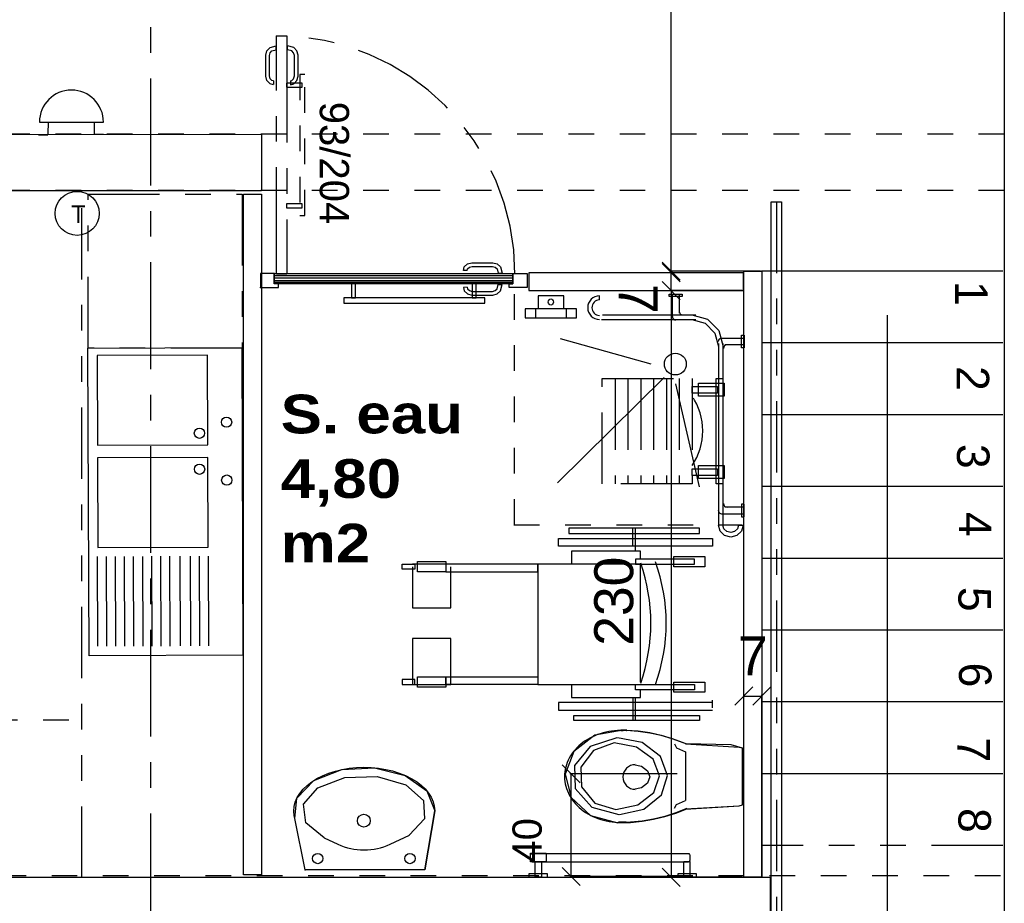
# Model space of a CAD drawing. Header units: millimetres. Extents: x -15 to 127, y -65 to 67.
# Tile 236 of 256: x 10.94 to 14.78, y 33.96 to 37.4. Entities that reach past the tile are written whole.
import ezdxf

# ---------------------------------------------------------------- set-up
doc = ezdxf.new("R2010")
doc.units = ezdxf.units.MM
doc.header["$MEASUREMENT"] = 0
for name, pattern in [('PC_DASH_1', [0.638889, 0.277778, -0.083333, 0.055556, -0.083333, 0.055556, -0.083333]), ('PC_DASH_2', [0.125, 0.055556, -0.069444]), ('PC_DASH_3', [0.055556, 0.027778, -0.027778]), ('PC_DASH_4', [0.638889, 0.416667, -0.083333, 0.055556, -0.083333]), ('PC_DASH_6', [0.638889, 0.416667, -0.083333, 0.055556, -0.083333])]:
    doc.linetypes.add(name, pattern=pattern)
doc.layers.add('Cfa', color=1, linetype='Continuous')
doc.layers.add('structure rdc', color=7, linetype='Continuous')
doc.styles.get("Standard").update_dxf_attribs({"font": 'BKANT.TTF'})

# ---------------------------------------------------------------- blocks, each defined once
blk = doc.blocks.new('QCONJ')
blk.add_circle((0.006, 0.238), 0.25)
blk.add_text('T', height=0.2).set_placement((-0.062, 0.129))
blk = doc.blocks.new('SONNE')
for p, q in [((-0.2395, 0.1005), (0.2605, 0.1005)), ((-0.1713, 0.1023), (-0.1744, 0.0057)), ((0.1876, 0.0993), (0.1876, 0.0057)), ((-0.2455, 0.0027), (-0.1744, 0.0027)), ((0.1876, 0.0057), (0.2619, 0.0057))]:
    blk.add_line(p, q)
blk.add_arc((0.0105, 0.1005), 0.25, 0, 180)
blk = doc.blocks.new('PD_9206')
at = {"layer": 'structure rdc', "color": 0}
for points in [[(12.2732, -9.9322), (12.2583, -9.9322), (12.2583, -9.9876), (12.2732, -9.9876), (12.2732, -9.9322)], [(12.7434, -9.9322), (12.7284, -9.9322), (12.7284, -9.9876), (12.7434, -9.9876), (12.7434, -9.9322)], [(12.7783, -9.9876), (12.2283, -9.9876), (12.2283, -10.0076), (12.7783, -10.0076), (12.7783, -9.9876)]]:
    blk.add_lwpolyline(points, dxfattribs=at)
blk = doc.blocks.new('PD_9207')
at = {"layer": 'structure rdc', "color": 0, "linetype": 'PC_DASH_3'}
for points in [[(12.056, -9.1155), (12.056, -9.6655), (12.076, -9.6655), (12.076, -9.1155), (12.056, -9.1155)], [(12.0047, -9.1504), (12.0047, -9.1654), (12.066, -9.1654), (12.066, -9.1504), (12.0047, -9.1504)], [(12.0047, -9.6205), (12.0047, -9.6355), (12.066, -9.6355), (12.066, -9.6205), (12.0047, -9.6205)]]:
    blk.add_lwpolyline(points, dxfattribs=at)
blk = doc.blocks.new('PD_9209')
at = {"layer": 'structure rdc', "color": 0}
for points in [[(11.9025, -9.8922), (11.9025, -9.9472), (11.9725, -9.9472), (11.9725, -9.9322), (11.9575, -9.9322), (11.9575, -9.8922), (11.9025, -9.8922)], [(11.9568, -9.9322), (11.9568, -9.8922), (12.8868, -9.8922), (12.8868, -9.9322), (11.9568, -9.9322)], [(12.9425, -9.8922), (12.9425, -9.9472), (12.8725, -9.9472), (12.8725, -9.9322), (12.8875, -9.9322), (12.8875, -9.8922), (12.9425, -9.8922)]]:
    blk.add_lwpolyline(points, dxfattribs=at)
blk = doc.blocks.new('PD_9208')
at = {"layer": 'structure rdc', "color": 0}
blk.add_point((11.9025, -9.9472), dxfattribs=at)
at = {"layer": 'structure rdc'}
blk.add_blockref('PD_9209', (0, 0), dxfattribs=at)
blk = doc.blocks.new('PD_9211')
at = {"layer": 'structure rdc', "color": 0, "linetype": 'PC_DASH_4'}
for p, q in [((12.0084, -9.0197), (12.0088, -9.0047)), ((12.0194, -9.1402), (12.0198, -9.1545))]:
    blk.add_line(p, q, dxfattribs=at)
for points in [[(12.0194, -9.1406), (12.0254, -9.139), (12.0321, -9.1323), (12.0351, -9.1212), (12.0351, -9.0421), (12.0321, -9.031), (12.0254, -9.0242), (12.0084, -9.0197)], [(12.0198, -9.1557), (12.0329, -9.1521), (12.0452, -9.1399), (12.0497, -9.1231), (12.0497, -9.0402), (12.0452, -9.0234), (12.0329, -9.0111), (12.0088, -9.0047)]]:
    blk.add_lwpolyline(points, dxfattribs=at)
blk = doc.blocks.new('PD_9212')
at = {"layer": 'structure rdc', "color": 0, "linetype": 'PC_DASH_4'}
for p, q in [((11.9646, -9.0197), (11.9641, -9.0047)), ((11.9536, -9.1402), (11.9532, -9.1545))]:
    blk.add_line(p, q, dxfattribs=at)
for points in [[(11.9532, -9.1557), (11.94, -9.1521), (11.9278, -9.1399), (11.9233, -9.1231), (11.9233, -9.0402), (11.9278, -9.0234), (11.94, -9.0111), (11.9641, -9.0047)], [(11.9536, -9.1406), (11.9476, -9.139), (11.9409, -9.1323), (11.9379, -9.1212), (11.9379, -9.0421), (11.9409, -9.031), (11.9476, -9.0242), (11.9646, -9.0197)]]:
    blk.add_lwpolyline(points, dxfattribs=at)
blk = doc.blocks.new('PD_9210')
at = {"layer": 'structure rdc'}
for name in ['PD_9212', 'PD_9211']:
    blk.add_blockref(name, (0, 0), dxfattribs=at)
blk = doc.blocks.new('PD_9214')
at = {"layer": 'structure rdc', "color": 0}
for p, q in [((11.954, -9.9002), (12.8864, -9.9002)), ((11.954, -9.9092), (12.8864, -9.9092)), ((11.954, -9.9192), (12.8864, -9.9192)), ((11.954, -9.9262), (12.8864, -9.9262))]:
    blk.add_line(p, q, dxfattribs=at)
blk = doc.blocks.new('PD_9216')
at = {"layer": 'structure rdc', "color": 0}
for p, q in [((12.7094, -9.8803), (12.6951, -9.8799)), ((12.83, -9.8913), (12.845, -9.8909))]:
    blk.add_line(p, q, dxfattribs=at)
for points in [[(12.694, -9.8799), (12.6975, -9.8668), (12.7098, -9.8545), (12.7266, -9.85), (12.8095, -9.85), (12.8263, -9.8545), (12.8386, -9.8668), (12.845, -9.8909)], [(12.709, -9.8803), (12.7106, -9.8743), (12.7174, -9.8676), (12.7285, -9.8646), (12.8076, -9.8646), (12.8187, -9.8676), (12.8255, -9.8743), (12.83, -9.8913)]]:
    blk.add_lwpolyline(points, dxfattribs=at)
blk = doc.blocks.new('PD_9217')
at = {"layer": 'structure rdc', "color": 0}
for p, q in [((12.83, -9.9351), (12.845, -9.9355)), ((12.7094, -9.9461), (12.6951, -9.9465))]:
    blk.add_line(p, q, dxfattribs=at)
for points in [[(12.694, -9.9465), (12.6975, -9.9596), (12.7098, -9.9719), (12.7266, -9.9764), (12.8095, -9.9764), (12.8263, -9.9719), (12.8386, -9.9596), (12.845, -9.9355)], [(12.709, -9.9461), (12.7106, -9.9521), (12.7174, -9.9588), (12.7285, -9.9618), (12.8076, -9.9618), (12.8187, -9.9588), (12.8255, -9.9521), (12.83, -9.9351)]]:
    blk.add_lwpolyline(points, dxfattribs=at)
blk = doc.blocks.new('PD_9215')
at = {"layer": 'structure rdc'}
for name in ['PD_9216', 'PD_9217']:
    blk.add_blockref(name, (0, 0), dxfattribs=at)
blk = doc.blocks.new('PD_9213')
at = {"layer": 'structure rdc'}
for name in ['PD_9215', 'PD_9214']:
    blk.add_blockref(name, (0, 0), dxfattribs=at)
blk = doc.blocks.new('PD_9289')
at = {"layer": 'structure rdc', "color": 0, "linetype": 'PC_DASH_2'}
for p, q in [((12.8924, -9.9723), (12.8924, -10.8723)), ((12.8908, -10.8723), (13.7806, -10.8723))]:
    blk.add_line(p, q, dxfattribs=at)
blk = doc.blocks.new('PD_9293')
at = {"layer": 'structure rdc', "color": 0}
for p, q in [((13.2251, -9.9955), (13.2251, -9.9792)), ((13.6005, -10.055), (13.2366, -10.055)), ((13.6005, -10.073), (13.2325, -10.073)), ((13.6884, -10.1659), (13.6884, -10.8789)), ((13.7064, -10.1659), (13.7064, -10.8789)), ((13.7669, -10.8745), (13.7847, -10.8745))]:
    blk.add_line(p, q, dxfattribs=at)
for points in [[(13.5844, -10.0533), (13.6457, -10.0699), (13.6905, -10.1151), (13.7069, -10.177)], [(13.5844, -10.0718), (13.6364, -10.0859), (13.6745, -10.1244), (13.6884, -10.177)], [(13.7847, -10.8745), (13.7782, -10.8977), (13.7606, -10.9146), (13.7365, -10.9208), (13.7125, -10.9146), (13.6949, -10.8977), (13.6884, -10.8745)], [(13.7669, -10.8745), (13.7628, -10.8888), (13.7517, -10.8992), (13.7365, -10.9031), (13.7213, -10.8992), (13.7102, -10.8888), (13.7062, -10.8745)]]:
    blk.add_lwpolyline(points, dxfattribs=at)
for radius in [0.0463, 0.03]:
    blk.add_arc((13.2251, -10.0255), radius, 90, 270, dxfattribs=at)
blk = doc.blocks.new('PD_9292')
at = {"layer": 'structure rdc', "color": 0}
for p, q in [((13.4259, -10.2454), (13.0729, -10.1466)), ((13.4774, -10.2979), (13.0615, -10.7082)), ((13.5207, -10.3229), (13.614, -10.7241))]:
    blk.add_line(p, q, dxfattribs=at)
blk.add_circle((13.5207, -10.2454), 0.0425, dxfattribs=at)
at = {"layer": 'structure rdc'}
blk.add_blockref('PD_9293', (0, 0), dxfattribs=at)
blk = doc.blocks.new('PD_9297')
at = {"layer": 'structure rdc', "color": 0}
for points in [[(13.6107, -10.3705), (13.6107, -10.3205), (13.7107, -10.3205), (13.7107, -10.3705), (13.6107, -10.3705)], [(13.5857, -10.3585), (13.5857, -10.3325), (13.6857, -10.3325), (13.6857, -10.3585), (13.5857, -10.3585)]]:
    blk.add_lwpolyline(points, dxfattribs=at)
blk = doc.blocks.new('PD_9298')
at = {"layer": 'structure rdc', "color": 0}
for points in [[(13.5857, -10.6795), (13.5857, -10.6535), (13.6857, -10.6535), (13.6857, -10.6795), (13.5857, -10.6795)], [(13.6107, -10.6915), (13.6107, -10.6415), (13.7107, -10.6415), (13.7107, -10.6915), (13.6107, -10.6915)]]:
    blk.add_lwpolyline(points, dxfattribs=at)
blk = doc.blocks.new('PD_9296')
at = {"layer": 'structure rdc'}
for name in ['PD_9297', 'PD_9298']:
    blk.add_blockref(name, (0, 0), dxfattribs=at)
blk = doc.blocks.new('PD_9300')
at = {"layer": 'structure rdc', "color": 0, "linetype": 'PC_DASH_1'}
blk.add_lwpolyline([(13.2359, -10.3021), (13.5859, -10.3021), (13.5859, -10.7121), (13.2359, -10.7121), (13.2359, -10.3021)], dxfattribs=at)
blk.add_arc((13.3868, -10.506), 0.2408, 325.7512, 34.2488, dxfattribs=at)
blk = doc.blocks.new('PD_9299')
at = {"layer": 'structure rdc', "color": 0, "linetype": 'PC_DASH_1'}
for p, q in [((13.2859, -10.3021), (13.2859, -10.7121)), ((13.3359, -10.3021), (13.3359, -10.7121)), ((13.3859, -10.3021), (13.3859, -10.7121)), ((13.4359, -10.3021), (13.4359, -10.7121)), ((13.4859, -10.3021), (13.4859, -10.7121)), ((13.5359, -10.3021), (13.5359, -10.7121)), ((13.5859, -10.3021), (13.5859, -10.7121))]:
    blk.add_line(p, q, dxfattribs=at)
at = {"layer": 'structure rdc'}
blk.add_blockref('PD_9300', (0, 0), dxfattribs=at)
blk = doc.blocks.new('PD_9295')
at = {"layer": 'structure rdc'}
for name in ['PD_9299', 'PD_9296']:
    blk.add_blockref(name, (0, 0), dxfattribs=at)
blk = doc.blocks.new('PD_9294')
at = {"layer": 'structure rdc', "color": 0}
blk.add_lwpolyline([(13.7061, -10.3024), (13.7061, -10.7124), (13.6801, -10.7124), (13.6801, -10.3024), (13.7061, -10.3024)], dxfattribs=at)
at = {"layer": 'structure rdc'}
blk.add_blockref('PD_9295', (0, 0), dxfattribs=at)
blk = doc.blocks.new('PD_9301')
at = {"layer": 'structure rdc', "color": 0}
for p, q in [((13.7892, -10.8036), (13.7141, -10.8036)), ((13.7013, -10.8296), (13.7892, -10.8296))]:
    blk.add_line(p, q, dxfattribs=at)
blk.add_lwpolyline([(13.7892, -10.8417), (13.7892, -10.7916), (13.7791, -10.7916), (13.7791, -10.8417), (13.7892, -10.8417)], dxfattribs=at)
for centre, radius, start in [((13.7223, -10.7896), 0.014, 180), ((13.7013, -10.8166), 0.013, 179.9999)]:
    blk.add_arc(centre, radius, start, 270, dxfattribs=at)
blk = doc.blocks.new('PD_9302')
at = {"layer": 'structure rdc', "color": 0}
for p, q in [((13.5092, -10.0603), (13.5092, -9.9724)), ((13.5352, -9.9724), (13.5352, -10.0474))]:
    blk.add_line(p, q, dxfattribs=at)
blk.add_lwpolyline([(13.4971, -9.9724), (13.5472, -9.9724), (13.5472, -9.9824), (13.4971, -9.9824), (13.4971, -9.9724)], dxfattribs=at)
for centre, radius, end in [((13.5222, -10.0603), 0.013, 270.0001), ((13.5492, -10.0393), 0.014, 270)]:
    blk.add_arc(centre, radius, 180, end, dxfattribs=at)
blk = doc.blocks.new('PD_9303')
at = {"layer": 'structure rdc', "color": 0}
for p, q in [((13.7013, -10.1445), (13.7892, -10.1445)), ((13.7892, -10.1705), (13.7141, -10.1705))]:
    blk.add_line(p, q, dxfattribs=at)
blk.add_lwpolyline([(13.7892, -10.1324), (13.7892, -10.1826), (13.7791, -10.1826), (13.7791, -10.1324), (13.7892, -10.1324)], dxfattribs=at)
for centre, radius, end in [((13.7013, -10.1575), 0.013, 180.0001), ((13.7223, -10.1845), 0.014, 180)]:
    blk.add_arc(centre, radius, 90, end, dxfattribs=at)
blk = doc.blocks.new('PD_9291')
at = {"layer": 'structure rdc'}
for name in ['PD_9292', 'PD_9302', 'PD_9303', 'PD_9294', 'PD_9301']:
    blk.add_blockref(name, (0, 0), dxfattribs=at)
blk = doc.blocks.new('PD_9306')
at = {"layer": 'structure rdc', "color": 0}
for p, q in [((12.9752, -10.0305), (12.9752, -10.0656)), ((13.0952, -10.0305), (13.0952, -10.0656))]:
    blk.add_line(p, q, dxfattribs=at)
blk.add_lwpolyline([(13.1352, -10.0305), (12.9352, -10.0305), (12.9352, -10.0656), (13.1352, -10.0656), (13.1352, -10.0305)], dxfattribs=at)
blk = doc.blocks.new('PD_9305')
at = {"layer": 'structure rdc', "color": 0}
blk.add_lwpolyline([(13.0852, -9.9787), (12.9852, -9.9787), (12.9852, -10.0288), (13.0852, -10.0288), (13.0852, -9.9787)], dxfattribs=at)
at = {"layer": 'structure rdc'}
blk.add_blockref('PD_9306', (0, 0), dxfattribs=at)
blk = doc.blocks.new('PD_9304')
at = {"layer": 'structure rdc', "color": 0}
blk.add_ellipse((13.0352, -10.0037), major_axis=(0, -0.0123), ratio=0.798914, dxfattribs=at)
at = {"layer": 'structure rdc'}
blk.add_blockref('PD_9305', (0, 0), dxfattribs=at)
blk = doc.blocks.new('PD_9290')
at = {"layer": 'structure rdc'}
for name in ['PD_9304', 'PD_9291']:
    blk.add_blockref(name, (0, 0), dxfattribs=at)
blk = doc.blocks.new('PD_9309')
at = {"layer": 'structure rdc', "color": 0}
for p, q in [((12.0769, -12.2187), (12.0371, -12.0182)), ((12.5436, -12.2186), (12.5822, -11.9881)), ((12.5436, -12.2187), (12.0769, -12.2187)), ((12.5436, -12.2186), (12.5436, -12.2187))]:
    blk.add_line(p, q, dxfattribs=at)
for points in [[(12.0769, -12.2187), (12.0371, -12.0182), (12.0346, -12.0074), (12.033, -11.9896), (12.0344, -11.9717), (12.0387, -11.9541), (12.0461, -11.9368), (12.0562, -11.9201), (12.0692, -11.9042), (12.0847, -11.8892), (12.1027, -11.8753), (12.123, -11.8626), (12.1452, -11.8513), (12.1692, -11.8415), (12.1948, -11.8333), (12.2216, -11.8269), (12.2493, -11.8222), (12.2777, -11.8193), (12.3064, -11.8183), (12.3351, -11.8192), (12.3635, -11.8219), (12.3913, -11.8264), (12.4182, -11.8327), (12.4438, -11.8408), (12.468, -11.8504), (12.4904, -11.8616), (12.5108, -11.8742), (12.529, -11.888), (12.5448, -11.9029), (12.558, -11.9188), (12.5684, -11.9354), (12.5759, -11.9527), (12.5806, -11.9703), (12.5822, -11.9881), (12.5436, -12.2186), (12.5436, -12.2187), (12.0769, -12.2187)], [(12.0371, -12.0182), (12.0452, -11.9385), (12.1109, -11.8698), (12.2198, -11.8272), (12.348, -11.8202), (12.4673, -11.8501), (12.5515, -11.9105), (12.5822, -11.9881), (12.5822, -11.9881)]]:
    blk.add_lwpolyline(points, dxfattribs=at)
blk = doc.blocks.new('PD_9308')
at = {"layer": 'structure rdc', "color": 0}
for p, q in [((12.1516, -12.0939), (12.2043, -12.1185)), ((12.4086, -12.1179), (12.4845, -12.0825))]:
    blk.add_line(p, q, dxfattribs=at)
blk.add_lwpolyline([(12.1516, -12.0939), (12.0797, -12.0347), (12.0703, -11.9628), (12.1259, -11.8981), (12.2313, -11.8583), (12.3576, -11.8542), (12.4702, -11.8871), (12.5382, -11.9478), (12.5431, -12.0198), (12.4833, -12.0833), (12.4833, -12.0833)], dxfattribs=at)
blk.add_arc((12.3059, -11.8992), 0.2417, 245.153, 295.1623, dxfattribs=at)
at = {"layer": 'structure rdc'}
blk.add_blockref('PD_9309', (0, 0), dxfattribs=at)
blk = doc.blocks.new('PD_9307')
at = {"layer": 'structure rdc', "color": 0}
for centre, radius in [((12.3059, -12.0268), 0.025), ((12.1259, -12.1743), 0.02), ((12.4859, -12.1743), 0.02)]:
    blk.add_circle(centre, radius, dxfattribs=at)
at = {"layer": 'structure rdc'}
blk.add_blockref('PD_9308', (0, 0), dxfattribs=at)
blk = doc.blocks.new('PD_9310')
at = {"layer": 'structure rdc', "color": 0}
for p, q in [((13.0794, -11.8088), (13.15, -11.8794)), ((13.1147, -12.2441), (13.1147, -11.8441)), ((13.15, -12.2794), (13.0794, -12.2088))]:
    blk.add_line(p, q, dxfattribs=at)
at = {"layer": 'structure rdc', "color": 0, "insert": (12.8854, -12.1033), "char_height": 0.114102, "width": 0.176389, "attachment_point": 2, "rotation": 90}
blk.add_mtext('{\\fArial|b0|i0|c0|p34;\\W0.98;40}', dxfattribs=at)
blk = doc.blocks.new('PD_9372')
at = {"layer": 'structure rdc', "color": 0}
for p, q in [((13.7527, -11.5755), (13.8232, -11.505)), ((13.8932, -11.505), (13.8227, -11.5755)), ((13.788, -11.5403), (13.858, -11.5403))]:
    blk.add_line(p, q, dxfattribs=at)
at = {"layer": 'structure rdc', "color": 0, "insert": (13.823, -11.3076), "char_height": 0.152135, "width": 0.123472, "attachment_point": 2}
blk.add_mtext('{\\fArial|b0|i0|c0|p34;\\W0.98;7}', dxfattribs=at)
blk = doc.blocks.new('PD_9373')
at = {"layer": 'structure rdc', "color": 0}
for p, q in [((13.469, -6.3947), (13.5395, -6.4652)), ((13.5043, -9.8833), (13.5043, -6.4299)), ((13.5395, -9.9186), (13.469, -9.848))]:
    blk.add_line(p, q, dxfattribs=at)
at = {"layer": 'structure rdc', "color": 0, "insert": (13.4514, -8.2238), "char_height": 0.152135, "width": 0.352778, "attachment_point": 2, "rotation": 270}
blk.add_mtext('{\\fArial|b0|i0|c0|p34;\\W0.98;345}', dxfattribs=at)
blk = doc.blocks.new('PD_9374')
at = {"layer": 'structure rdc', "color": 0}
for p, q in [((13.469, -9.8537), (13.5395, -9.9243)), ((13.5043, -9.959), (13.5043, -9.889)), ((13.5395, -9.9943), (13.469, -9.9237))]:
    blk.add_line(p, q, dxfattribs=at)
at = {"layer": 'structure rdc', "color": 0, "insert": (13.4514, -9.9912), "char_height": 0.152135, "width": 0.123472, "attachment_point": 2, "rotation": 270}
blk.add_mtext('{\\fArial|b0|i0|c0|p34;\\W0.98;7}', dxfattribs=at)
blk = doc.blocks.new('PD_9375')
at = {"layer": 'structure rdc', "color": 0}
for p, q in [((13.469, -9.9237), (13.5395, -9.9943)), ((13.5043, -9.959), (13.5043, -12.2474)), ((13.5395, -12.2827), (13.469, -12.2122))]:
    blk.add_line(p, q, dxfattribs=at)
at = {"layer": 'structure rdc', "color": 0, "insert": (13.2044, -11.1705), "char_height": 0.152135, "width": 0.352778, "attachment_point": 2, "rotation": 90}
blk.add_mtext('{\\fArial|b0|i0|c0|p34;\\W0.98;230}', dxfattribs=at)

msp = doc.modelspace()

# ---------------------------------------------------------------- linework, layer by layer
at = {"layer": 'structure rdc', "color": 0, "linetype": 'PC_DASH_6'}
msp.add_line((11.4534, 41.4735), (11.4534, 20.5213), dxfattribs=at)
at = {"layer": 'structure rdc', "color": 0, "linetype": 'PC_DASH_2'}
for p, q in [((14.7827, 36.9561), (7.9694, 36.9561)), ((14.7827, 36.7366), (7.9694, 36.7366)), ((14.7676, 34.0633), (7.9543, 34.0633))]:
    msp.add_line(p, q, dxfattribs=at)
at = {"layer": 'structure rdc', "color": 0, "linetype": 'PC_DASH_1'}
for p, q in [((11.1846, 34.0569), (11.1846, 36.7366)), ((13.8939, 36.6928), (13.8939, 33.7843)), ((9.1015, 34.6718), (11.1755, 34.6718)), ((14.7764, 34.182), (13.8363, 34.182))]:
    msp.add_line(p, q, dxfattribs=at)
at = {"layer": 'structure rdc', "color": 0}
for p, q in [((13.8313, 36.422), (13.4783, 36.422)), ((13.76, 36.4163), (13.4783, 36.4163)), ((14.7764, 36.422), (13.8363, 36.422)), ((13.76, 36.3463), (13.4783, 36.3463)), ((13.76, 36.3463), (13.4783, 36.3463)), ((14.3275, 33.7881), (14.3275, 36.2502)), ((14.7764, 36.142), (13.8363, 36.142)), ((14.7764, 35.862), (13.8363, 35.862)), ((14.7764, 35.582), (13.8363, 35.582)), ((13.5942, 35.4194), (13.0842, 35.4194)), ((13.0842, 35.4194), (13.0842, 35.3994)), ((13.3342, 35.3494), (13.3342, 35.4194)), ((13.3442, 35.3294), (13.3442, 35.4194)), ((13.5942, 35.3994), (13.5942, 35.4194)), ((13.0442, 35.3494), (13.0442, 35.3794)), ((13.0442, 35.3794), (13.6442, 35.3794)), ((13.0842, 35.3994), (13.5942, 35.3994)), ((13.6442, 35.3794), (13.6442, 35.3494)), ((13.6442, 35.3494), (13.0442, 35.3494)), ((13.3642, 35.3294), (13.0942, 35.3294)), ((13.0942, 35.3294), (13.0942, 35.2794)), ((13.3642, 35.2994), (13.3642, 35.3294)), ((11.2447, 35.3091), (11.246, 34.9589)), ((11.28, 35.3092), (11.2813, 34.9591)), ((11.3153, 35.3094), (11.3166, 34.9592)), ((11.3506, 35.3095), (11.3519, 34.9593)), ((11.3859, 35.3096), (11.3872, 34.9595)), ((11.4212, 35.3097), (11.4225, 34.9596)), ((11.4565, 35.3099), (11.4578, 34.9597)), ((11.4918, 35.31), (11.4931, 34.9599)), ((11.5271, 35.3101), (11.5284, 34.96)), ((11.5671, 35.3103), (11.5684, 34.9601)), ((11.6071, 35.3104), (11.6084, 34.9603)), ((11.6424, 35.3106), (11.6437, 34.9604)), ((11.6777, 35.3107), (11.6789, 34.9605)), ((12.4942, 35.2494), (12.4942, 35.2894)), ((12.4942, 35.2894), (12.6042, 35.2894)), ((12.6042, 35.2894), (12.6042, 35.2494)), ((13.5742, 35.2994), (13.3442, 35.2994)), ((13.3442, 35.2994), (13.3442, 35.2794)), ((13.4942, 35.2694), (13.4942, 35.3094)), ((13.4942, 35.3094), (13.6142, 35.3094)), ((13.5742, 35.2794), (13.5742, 35.2994)), ((13.6142, 35.3094), (13.6142, 35.2694)), ((14.7764, 35.302), (13.8363, 35.302)), ((12.4342, 35.2594), (12.4342, 35.2794)), ((12.4342, 35.2794), (12.4842, 35.2794)), ((12.4842, 35.2594), (12.4342, 35.2594)), ((12.6242, 35.2794), (12.4742, 35.2794)), ((12.4742, 35.2694), (12.4742, 35.1094)), ((12.4842, 35.2794), (12.4842, 35.2594)), ((12.9642, 35.2794), (12.6042, 35.2794)), ((12.6042, 35.2794), (12.6042, 35.2494)), ((12.6242, 35.1094), (12.6242, 35.2694)), ((13.3642, 35.2794), (12.9642, 35.2794)), ((12.9642, 35.2794), (12.9642, 34.8094)), ((12.9642, 35.2494), (12.9642, 35.2794)), ((13.3442, 35.2794), (13.5742, 35.2794)), ((13.3642, 34.8194), (13.3642, 35.2794)), ((13.6142, 35.2694), (13.4942, 35.2694)), ((12.6042, 35.2494), (12.4942, 35.2494)), ((12.6042, 35.2494), (12.9642, 35.2494)), ((12.4742, 35.1094), (12.6242, 35.1094)), ((14.7764, 35.022), (13.8363, 35.022)), ((12.6242, 34.9894), (12.4742, 34.9894)), ((12.4742, 34.9894), (12.4742, 34.8094)), ((12.6242, 34.8094), (12.6242, 34.9894)), ((12.4842, 34.8294), (12.4342, 34.8294)), ((12.4342, 34.8294), (12.4342, 34.8094)), ((12.4842, 34.8094), (12.4842, 34.8294)), ((12.4942, 34.7994), (12.4942, 34.8394)), ((12.4942, 34.8394), (12.6042, 34.8394)), ((12.6042, 34.8094), (12.6042, 34.8394)), ((12.6042, 34.8394), (12.9642, 34.8394)), ((12.6042, 34.8394), (12.6042, 34.7994)), ((12.9642, 34.8394), (12.9642, 34.8094)), ((12.4342, 34.8094), (12.4842, 34.8094)), ((12.4742, 34.8094), (12.6242, 34.8094)), ((12.6042, 34.7994), (12.4942, 34.7994)), ((12.9642, 34.8094), (12.6042, 34.8094)), ((12.9642, 34.8094), (13.3642, 34.8094)), ((13.0942, 34.8094), (13.0942, 34.7594)), ((13.3442, 34.8094), (13.5742, 34.8094)), ((13.3442, 34.7894), (13.3442, 34.8094)), ((13.5742, 34.7894), (13.3442, 34.7894)), ((13.3642, 34.7594), (13.3642, 34.7894)), ((13.4942, 34.7794), (13.4942, 34.8194)), ((13.4942, 34.8194), (13.6142, 34.8194)), ((13.5742, 34.8094), (13.5742, 34.7894)), ((13.6142, 34.8194), (13.6142, 34.7794)), ((13.0942, 34.7594), (13.3642, 34.7594)), ((13.3342, 34.7594), (13.3342, 34.6694)), ((13.3442, 34.6694), (13.3442, 34.7594)), ((13.6142, 34.7794), (13.4942, 34.7794)), ((13.837, 34.0628), (13.837, 34.77)), ((13.6442, 34.7394), (13.0442, 34.7394)), ((13.0442, 34.7394), (13.0442, 34.7094)), ((13.6442, 34.7194), (13.6442, 34.7494)), ((14.7764, 34.742), (13.8363, 34.742)), ((13.0442, 34.7094), (13.6442, 34.7094)), ((13.1042, 34.6694), (13.1042, 34.6894)), ((13.1042, 34.6894), (13.5942, 34.6894)), ((13.5942, 34.6894), (13.5942, 34.6694)), ((13.5942, 34.6694), (13.1042, 34.6694)), ((13.3112, 34.6312), (13.2878, 34.6312)), ((13.7623, 34.5626), (13.7622, 34.3413)), ((13.54, 34.5469), (13.5399, 34.358)), ((13.5072, 34.4612), (13.0887, 34.4612)), ((14.7764, 34.462), (13.8363, 34.462)), ((13.3078, 34.2724), (13.2776, 34.2724)), ((13.5201, 34.0612), (13.0887, 34.0612)), ((13.76, 34.0578), (13.4783, 34.0578))]:
    msp.add_line(p, q, dxfattribs=at)
for points in [[(14.5499, 40.0974), (14.5499, 40.0155), (14.5746, 39.8753), (14.7827, 39.8739), (14.7827, 34.0569), (14.7827, 34.0569), (14.7827, 33.8369), (14.7827, 33.8369), (14.7827, 30.6443), (7.9633, 30.6443), (7.9633, 30.9937), (7.8204, 31.0189), (7.7633, 31.0189), (7.7633, 30.6443), (6.8582, 30.6443), (6.851, 28.5725)], [(11.8856, 36.7352), (10.6805, 36.7361), (10.6805, 36.9561), (11.8856, 36.9552), (11.8856, 36.7352)], [(11.8856, 34.0673), (11.8156, 34.0673), (11.8156, 36.7221), (11.8856, 36.7221), (11.8856, 34.0673)], [(13.9139, 36.6928), (13.9139, 33.7843), (13.8739, 33.7843), (13.8739, 36.6928), (13.9139, 36.6928)], [(13.765, 36.3463), (13.765, 36.4163), (12.9283, 36.4163), (12.9283, 36.3463), (13.765, 36.3463)], [(13.837, 36.422), (13.837, 34.0578), (13.767, 34.0578), (13.767, 36.422), (13.837, 36.422)], [(11.8087, 36.1238), (11.8132, 34.9238), (11.2132, 34.9216), (11.2088, 36.1216), (11.8087, 36.1238)], [(11.6748, 36.0947), (11.2448, 36.0931), (11.2461, 35.7431), (11.6761, 35.7447), (11.6748, 36.0947)], [(11.6762, 35.6953), (11.2463, 35.6937), (11.2475, 35.3437), (11.6775, 35.3453), (11.6762, 35.6953)], [(13.7618, 34.5621), (13.7181, 34.5742), (13.5398, 34.5785), (13.5417, 34.578), (13.5301, 34.5829), (13.4876, 34.5986), (13.4441, 34.6112), (13.3998, 34.6209), (13.3549, 34.6275), (13.3097, 34.6309), (13.3112, 34.6308), (13.2878, 34.6308), (13.2959, 34.6301), (13.2852, 34.6302), (13.2737, 34.6299), (13.2623, 34.6292), (13.251, 34.6279), (13.2398, 34.6262), (13.2286, 34.6239), (13.2177, 34.6212), (13.2069, 34.6181), (13.1964, 34.6144), (13.1861, 34.6103), (13.1761, 34.6058), (13.1663, 34.6009), (13.1569, 34.5955), (13.1479, 34.5898), (13.1392, 34.5837), (13.131, 34.5772), (13.1231, 34.5703), (13.1157, 34.5632), (13.1088, 34.5557), (13.1024, 34.548), (13.0964, 34.5399), (13.091, 34.5317), (13.0862, 34.5232), (13.0818, 34.5145), (13.0781, 34.5056), (13.0749, 34.4966), (13.0722, 34.4875), (13.0702, 34.4782), (13.0688, 34.4689), (13.0679, 34.4596), (13.0677, 34.4502), (13.068, 34.4408), (13.069, 34.4315), (13.0705, 34.4222), (13.0726, 34.4129), (13.0754, 34.4038), (13.0786, 34.3948), (13.0825, 34.386), (13.0869, 34.3773), (13.0919, 34.3689), (13.0974, 34.3606), (13.1034, 34.3527), (13.1099, 34.3449), (13.1169, 34.3375), (13.1244, 34.3304), (13.1323, 34.3236), (13.1407, 34.3172), (13.1494, 34.3111), (13.1585, 34.3055), (13.1679, 34.3002), (13.1777, 34.2953), (13.1878, 34.2909), (13.1981, 34.2868), (13.2087, 34.2833), (13.2195, 34.2802), (13.2305, 34.2776), (13.2416, 34.2754), (13.2529, 34.2737), (13.2642, 34.2726), (13.2756, 34.2719), (13.2776, 34.2719), (13.3078, 34.2719), (13.3095, 34.2714), (13.3247, 34.2722), (13.3699, 34.2766), (13.4146, 34.2842), (13.4586, 34.2948), (13.5018, 34.3085), (13.544, 34.3251), (13.5396, 34.3238), (13.7484, 34.3367), (13.7617, 34.34), (13.7622, 34.3408), (13.7623, 34.5621)], [(13.2958, 34.6321), (13.2958, 34.6321), (13.1864, 34.612), (13.1037, 34.5489), (13.0698, 34.4598), (13.0937, 34.3685), (13.1691, 34.2993), (13.2757, 34.2708)], [(13.2714, 34.6018), (13.1679, 34.5685), (13.1066, 34.4938), (13.1091, 34.4043), (13.1746, 34.332), (13.2798, 34.3024)], [(13.2819, 34.3024), (13.3771, 34.3239), (13.4458, 34.3797), (13.4696, 34.4549), (13.4421, 34.5294), (13.3707, 34.5831), (13.2745, 34.6017)], [(13.3097, 34.6314), (13.3549, 34.6279), (13.3998, 34.6214), (13.4441, 34.6117), (13.4876, 34.599), (13.5301, 34.5834), (13.5417, 34.5785)], [(13.2616, 34.5819), (13.1801, 34.5529), (13.1317, 34.4881), (13.1337, 34.4104), (13.1854, 34.3475), (13.2683, 34.3218)], [(13.2676, 34.3218), (13.3538, 34.3405), (13.416, 34.389), (13.4376, 34.4543), (13.4127, 34.5189), (13.348, 34.5656), (13.2609, 34.5818)], [(13.497, 34.578), (13.5047, 34.5632), (13.54, 34.5469)], [(13.5396, 34.5787), (13.7484, 34.5658), (13.7617, 34.5625)], [(13.3365, 34.4977), (13.3683, 34.4912), (13.3917, 34.4734), (13.4002, 34.4492), (13.3917, 34.425), (13.3683, 34.4073), (13.3364, 34.4008), (13.3364, 34.4008)], [(13.4969, 34.3277), (13.5046, 34.3422), (13.5399, 34.358)], [(13.5396, 34.3243), (13.7484, 34.3371), (13.7617, 34.3404)], [(13.544, 34.3256), (13.5018, 34.309), (13.4586, 34.2953), (13.4146, 34.2847), (13.3699, 34.2771), (13.3247, 34.2727), (13.3095, 34.2719)], [(12.9964, 34.1178), (12.9352, 34.1178), (12.9352, 34.1518), (12.9964, 34.1518), (12.9964, 34.1178)], [(12.9426, 34.151), (13.5492, 34.151), (13.5529, 34.1501), (13.5556, 34.1474), (13.5566, 34.1437), (13.5566, 34.1244), (13.5556, 34.1207), (13.5529, 34.118), (13.5492, 34.117), (12.9426, 34.117), (12.9389, 34.118), (12.9362, 34.1207), (12.9352, 34.1244), (12.9352, 34.1437), (12.9362, 34.1474), (12.9389, 34.1501), (12.9426, 34.151)], [(12.9773, 34.059), (12.9533, 34.059), (12.9533, 34.119), (12.9773, 34.119), (12.9773, 34.059)], [(13.5566, 34.0578), (13.5326, 34.0578), (13.5326, 34.119), (13.5566, 34.119), (13.5566, 34.0578)], [(12.9997, 34.0576), (12.9297, 34.0576), (12.9297, 34.0726), (12.9997, 34.0726), (12.9997, 34.0576)], [(13.5804, 34.0576), (13.5104, 34.0576), (13.5104, 34.0726), (13.5804, 34.0726), (13.5804, 34.0576)], [(13.8704, 33.8376), (13.8704, 34.0568), (9.0838, 34.0573), (9.0838, 33.8382), (13.8704, 33.8376)]]:
    msp.add_lwpolyline(points, dxfattribs=at)
at = {"layer": 'structure rdc', "color": 0, "linetype": 'PC_DASH_4'}
msp.add_lwpolyline([(11.9842, 36.4107), (11.9442, 36.4107), (11.9442, 37.3407), (11.9842, 37.3407), (11.9842, 36.4107)], dxfattribs=at)
at = {"layer": 'structure rdc', "color": 0, "linetype": 'PC_DASH_1'}
msp.add_lwpolyline([(11.8105, 36.7221), (11.8105, 36.1221), (11.2105, 36.1221), (11.2105, 36.7221), (11.8105, 36.7221)], dxfattribs=at)
at = {"layer": 'structure rdc', "color": 0}
for centre in [(11.7496, 35.8331), (11.6439, 35.79), (11.6444, 35.6497), (11.7504, 35.6073)]:
    msp.add_circle(centre, 0.02, dxfattribs=at)
at = {"layer": 'structure rdc', "color": 0, "linetype": 'PC_DASH_4'}
msp.add_arc((11.9442, 36.4107), 0.93, 360, 90, dxfattribs=at)
at = {"layer": 'structure rdc', "color": 0}
for centre, radius, start, end in [((12.7642, 35.0494), 0.7, 340, 20), ((12.6842, 35.0494), 0.72, 341, 19), ((13.3437, 34.4492), 0.0484, 89.9722, 269.9722)]:
    msp.add_arc(centre, radius, start, end, dxfattribs=at)
for p in [(13.7622, 34.4519), (13.7626, 34.4521), (12.0559, 34.0866)]:
    msp.add_point(p, dxfattribs=at)

# ---------------------------------------------------------------- block references
at = {"layer": 'Cfa'}
for name, p, xscale, yscale, zscale in [('SONNE', (11.1393, 36.9532), 0.5000000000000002, 0.5, 0.5), ('QCONJ', (11.1648, 36.5659), 0.3430000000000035, 0.3430000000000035, 0.343)]:
    msp.add_blockref(name, p, dxfattribs=dict(at, xscale=xscale, yscale=yscale, zscale=zscale))
at = {"layer": 'structure rdc'}
for name in ['PD_9373', 'PD_9210', 'PD_9207', 'PD_9213', 'PD_9374', 'PD_9208', 'PD_9206', 'PD_9375', 'PD_9289', 'PD_9290', 'PD_9372', 'PD_9307', 'PD_9310']:
    msp.add_blockref(name, (-0.0209, 46.3053), dxfattribs=at)

# ---------------------------------------------------------------- texts
at = {"layer": 'structure rdc', "color": 0, "char_height": 0.151033, "attachment_point": 1}
for s, insert, width in [('{\\fArial Black|b0|i0|c0|p34;Séjour\\P23,68 \\H1.458X; \\H0.6857X;m2\\H1.189X; }', (11.2287, 38.5807), 0.881944), ('{\\fArial Black|b0|i0|c0|p34;S. eau\\P4,80 \\H1.342x; \\H0.74514x;m2\\H1.228x; }', (11.9605, 35.9405), 0.758472)]:
    msp.add_mtext(s, dxfattribs=dict(at, insert=insert, width=width))
at = {"layer": 'structure rdc', "color": 0, "attachment_point": 1, "rotation": 270}
for s, insert, char_height, width in [('{\\fArial|b0|i0|c0|p34;\\W0.98;93/204}', (12.2272, 37.083), 0.114102, 0.493889), ('{\\fArial|b0|i0|c0|p34;\\W0.98;1}', (14.7176, 36.384), 0.12678, 0.105833), ('{\\fArial|b0|i0|c0|p34;\\W0.98;2}', (14.7236, 36.0522), 0.12678, 0.105833), ('{\\fArial|b0|i0|c0|p34;\\W0.98;3}', (14.7249, 35.7483), 0.12678, 0.105833), ('{\\fArial|b0|i0|c0|p34;\\W0.98;4}', (14.7327, 35.4832), 0.12678, 0.105833), ('{\\fArial|b0|i0|c0|p34;\\W0.98;5}', (14.7305, 35.1908), 0.12678, 0.105833), ('{\\fArial|b0|i0|c0|p34;\\W0.98;6}', (14.7327, 34.8955), 0.12678, 0.105833), ('{\\fArial|b0|i0|c0|p34;\\W0.98;7}', (14.7265, 34.6031), 0.12678, 0.105833), ('{\\fArial|b0|i0|c0|p34;\\W0.98;8}', (14.7305, 34.328), 0.12678, 0.105833)]:
    msp.add_mtext(s, dxfattribs=dict(at, insert=insert, char_height=char_height, width=width))

doc.saveas('drawing.dxf')
